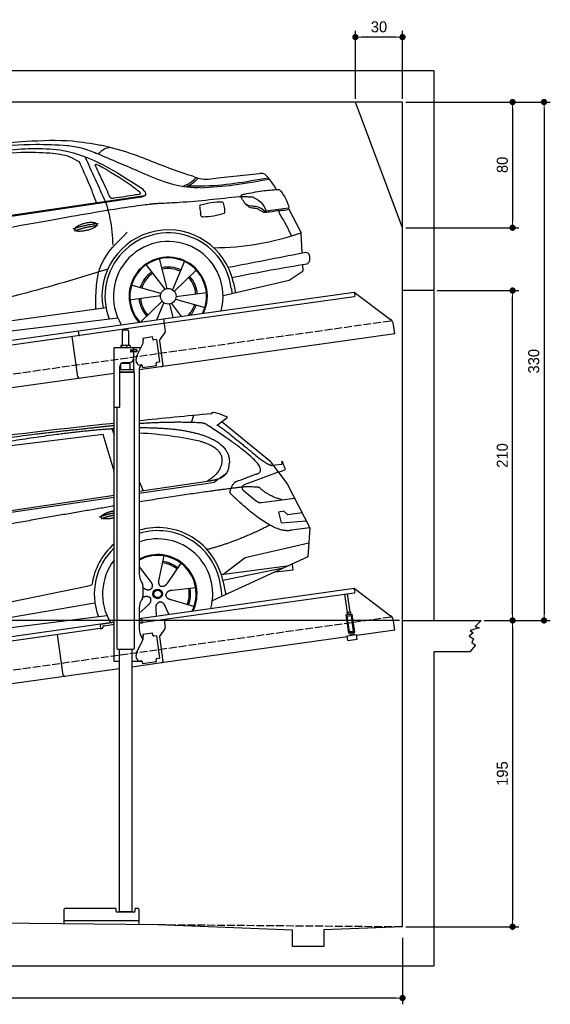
# Model space of a CAD drawing. Extents: x -311 to 6440, y -594 to 5674.
# Tile 3 of 3: x 3064 to 6440, y -594 to 5674. Entities that reach past the tile are written whole.
import ezdxf

# ---------------------------------------------------------------- set-up
doc = ezdxf.new("R2010")
doc.units = 0
doc.header["$LTSCALE"] = 10
doc.header["$MEASUREMENT"] = 0
doc.linetypes.add('GEN3', pattern=[6.25, 5, -1.25])
doc.layers.get('0').update_dxf_attribs({"linetype": 'CONTINUOUS'})
doc.layers.get('DEFPOINTS').update_dxf_attribs({"linetype": 'CONTINUOUS'})
for name, color, linetype in [('3', 6, 'GEN3'), ('CAR', 1, 'CONTINUOUS'), ('SICHTBARE_KANTEN_DIN_', 7, 'CONTINUOUS')]:
    doc.layers.add(name, color=color, linetype=linetype)
doc.layers.add('AM_0', color=7, linetype='CONTINUOUS', lineweight=30)
doc.layers.add('AM_5', color=3, linetype='CONTINUOUS', lineweight=15)
doc.dimstyles.new('KLAUS_DXF', dxfattribs={"dimscale": 20, "dimtxt": 3.5, "dimasz": 2, "dimexe": 2, "dimexo": 1, "dimgap": 1.5, "dimtad": 1, "dimlfac": 0.1, "dimdsep": 46, "dimtxsty": 'Standard', "dimblk": 'DOT', "dimcen": 2, "dimclrd": 256, "dimclre": 256, "dimclrt": 2, "dimadec": 0, "dimazin": 0, "dimtfac": 1, "dimtmove": 2, "dimatfit": 3, "dimfxl": 1, "dimtolj": 1, "dimarcsym": 0})

# ---------------------------------------------------------------- blocks, each defined once
blk = doc.blocks.new('car_150')
at = {"layer": 'CAR'}
for p, q in [((12911.4, 1713.8), (12921.4, 1673.7)), ((13419.2, 1691), (13440.8, 1736.1)), ((13649.1, 1693.4), (13579.8, 1653)), ((12852.3, 1684.4), (12150.5, 1682.1)), ((12893.2, 1443.1), (12852.3, 1684.4)), ((13612.7, 1672.2), (13882, 1390.9)), ((13821.3, 1410.9), (13867.6, 1371.9)), ((13882, 1390.9), (13975.4, 1230.3)), ((13044.2, 1359.1), (13061.8, 1297.5)), ((13896.3, 1358), (13960.6, 1358.2)), ((10792.4, 1227), (12873.3, 1279.9)), ((10839.1, 1237.2), (12874.8, 1292.4)), ((13035, 1284), (13434.9, 1294.1)), ((13036.5, 1296.8), (13490.1, 1309.1)), ((13434.9, 1294.1), (13517.7, 1297.1)), ((13928.7, 1310.6), (13703.2, 1256.7)), ((13928.7, 1310.6), (13956.3, 1315.1)), ((13693.4, 1223.4), (13769.9, 1143.6)), ((13975.4, 1230.3), (14085, 934.5)), ((13799.3, 1131.2), (14011, 1134.1)), ((13933.1, 1058.7), (13900.4, 1058.1)), ((13900.4, 1058.1), (13908.6, 986.7)), ((13957.3, 1033.3), (13933.1, 1058.7)), ((14047.8, 1034.9), (13957.3, 1033.3)), ((13908.6, 986.7), (14067.8, 981)), ((14085, 934.5), (13968.1, 932.9)), ((14085, 934.5), (14050.3, 752)), ((12978, 818.6), (13036.1, 720.2)), ((13141, 869.2), (13092, 726)), ((13654.4, 796.4), (14067.1, 840.8)), ((13244.2, 809.3), (13143.9, 695.8)), ((13500.7, 706.9), (13654.4, 796.4)), ((10765.8, 586.7), (12632.4, 738.6)), ((12632.4, 738.6), (12664.9, 741.2)), ((14050.3, 752), (13413, 548)), ((13489.8, 706.7), (13927.7, 712.7)), ((13886, 699.4), (13494.9, 667.6)), ((13947.4, 714.7), (13934, 714.7)), ((13947.5, 682.1), (13947.4, 714.7)), ((12984.9, 685.1), (12991.3, 680.2)), ((13318, 642.1), (13166.6, 644.4)), ((13477, 633.5), (13477, 568.5)), ((13494.9, 667.6), (13502.3, 576.6)), ((13831.6, 682), (13947.5, 682.1)), ((10786.5, 535.1), (12670.6, 626.7)), ((12942.4, 527.2), (13003.7, 570.3)), ((12976.6, 624.6), (12979.5, 625.3)), ((13292.9, 525.4), (13154, 585.7)), ((10688.1, 535.1), (12736.4, 536.2)), ((13047.9, 495.3), (13052.4, 542.1)), ((13127.9, 496.8), (13108.7, 559.2))]:
    blk.add_line(p, q, dxfattribs=at)
for radius in [30.1, 23.6]:
    blk.add_circle((13073.2, 633.8), radius, dxfattribs=at)
for centre, radius, start, end in [((13707.9, 1237.3), 20, 103.43575, 223.74729), ((13798.8, 1171.2), 40, 223.74729, 270.78612), ((13073.6, 633.3), 403.4, 0.03154, 99.93504), ((13073.6, 633.3), 422.7, 4.65041, 99.14185), ((13073.6, 633.3), 422.7, 124.02917, 165.21264), ((13073.6, 633.3), 403.4, 126.45638, 193.93116), ((13073.2, 633.8), 200.6, 45.11518, 74.54628), ((13073.2, 633.8), 209.6, 45.262, 74.39945), ((13073.2, 633.8), 200.6, 117.11518, 118.6429), ((13073.2, 633.8), 200.6, 333.11518, 2.54628), ((13073.2, 633.8), 209.6, 333.262, 2.39945)]:
    blk.add_arc(centre, radius, start, end, dxfattribs=at)
at = {"layer": 'CAR', "color": 1}
for radius, start, end in [(350.6, 337.84429, 102.49533), (350.6, 135.18165, 204.20791), (245, 326.74186, 111.51189), (250.6, 327.61503, 110.81559)]:
    blk.add_arc((13073.2, 633.8), radius, start, end, dxfattribs=at)
at = {"layer": 'CAR'}
for points, degree in [([(11210.2, 1685.6), (11542.9, 1749.4), (12105.1, 1762), (12930.5, 1747.4)], 3), ([(12704.3, 1733.1), (12355.7, 1743.2), (11740.1, 1722.1)], 2), ([(12928.4, 1730.7), (12821.6, 1733.6), (12704.3, 1733.1)], 2), ([(13085.7, 1699.1), (13316, 1672.5), (13510.3, 1621.4), (13649.5, 1535.3), (13627.4, 1407.4)], 4), ([(13480.9, 1680.7), (13311.8, 1711.2), (13088.8, 1724)], 2), ([(13091.3, 1744.3), (13237.9, 1741.3), (13392.2, 1737.5), (13554.4, 1733)], 3), ([(13554.4, 1733), (13562.4, 1752.7), (13610.5, 1716.8), (13648.2, 1701.9)], 3), ([(13649.1, 1693.4), (13650.8, 1695), (13646.2, 1697.1), (13650.7, 1700.9), (13648.2, 1701.9)], 4), ([(13081.7, 1665.8), (13216.8, 1643.4), (13354, 1605.1), (13455.3, 1568)], 3), ([(13531.1, 1651.2), (13504.7, 1676.4), (13480.9, 1680.7)], 2), ([(13782.7, 1314.6), (13923.3, 1322), (13531.1, 1651.2)], 2), ([(13579.8, 1653), (13583.8, 1663.8), (13821.3, 1410.9)], 2), ([(13455.3, 1568), (13571.8, 1520.1), (13582.6, 1454.2)], 2), ([(13582.6, 1454.2), (13589.9, 1359.8), (13473.4, 1308.7)], 2), ([(13490.1, 1309.1), (13540.2, 1310.5), (13607.7, 1314), (13619.9, 1364.1), (13627.4, 1407.4)], 4), ([(13517.7, 1297.1), (13547.8, 1313.8), (13602.8, 1344.7)], 2), ([(13867.6, 1371.9), (13876, 1364.8), (13894, 1355.1), (13898.5, 1357.6), (13900.4, 1359.2)], 4), ([(13973.8, 1323.1), (13974.1, 1319.4), (13966.4, 1316.7), (13956.3, 1315.1)], 3), ([(13960.6, 1358.2), (13957.9, 1406.1), (13973.8, 1323.1)], 2), ([(13609.5, 1213.7), (13606.8, 1237.9), (13646, 1280.8)], 2), ([(13646, 1280.8), (13782.7, 1314.6)], 1), ([(12866.3, 1222.8), (11949.2, 1183.9), (10404.4, 1071.4)], 2), ([(12775.3, 1160.9), (12774.4, 1168.7), (12785.6, 1178.2), (12809.4, 1187.4), (12837.3, 1192.4), (12862.6, 1193)], 5), ([(13710.6, 1243.2), (13442.1, 1244.8), (13028.3, 1229.3)], 2), ([(13968.1, 932.9), (13845.3, 918), (13609.5, 1213.7)], 2), ([(13798.7, 1227.2), (13797.4, 1230.2), (13710.6, 1243.2)], 2), ([(13931.8, 1133), (13845.5, 1166.6), (13798.7, 1227.2)], 2), ([(12766.3, 1166), (12812.1, 1177.1), (12861, 1179.8)], 2), ([(12773.7, 1153.3), (12815.9, 1162.4), (12859.4, 1166.5)], 2), ([(12857.1, 1147.9), (12833.5, 1145.1), (12808.5, 1145), (12787.3, 1147.9), (12776.2, 1153.7), (12775.3, 1160.9)], 5), ([(13835.3, 982), (13612, 900.6), (13419.6, 876.1)], 2), ([(13036.1, 720.2), (13054.6, 694.2), (13038.2, 672.9)], 2), ([(13092, 726), (13087.7, 713.3), (13084, 699.2), (13088.6, 685.5), (13099.5, 679.2)], 4), ([(13143.9, 695.8), (13135.1, 685.8), (13124.6, 675.6), (13110.4, 672.8), (13099.5, 679.2)], 4), ([(12979.5, 625.3), (13010, 634.8), (13025.2, 612.6)], 2), ([(12991.3, 680.2), (13015.2, 659), (13038.2, 672.9)], 2), ([(13166.6, 644.4), (13134.8, 647.5), (13124.4, 622.8)], 2), ([(13003.7, 570.3), (13031.3, 586.5), (13025.2, 612.6)], 2), ([(13052.4, 542.1), (13052.7, 574.1), (13078.5, 581.6)], 2), ([(13112.1, 548.2), (13105.2, 579.4), (13078.5, 581.6)], 2), ([(13154, 585.7), (13123.7, 595.9), (13124.4, 622.8)], 2)]:
    blk.add_open_spline(points, degree=degree, dxfattribs=at)
blk.add_open_spline([(11380.1, 1676.4), (11407, 1677.9), (11545.9, 1684.7), (12131.3, 1711.8), (12584.9, 1726.7), (12852.7, 1717.4), (12926.2, 1712.9)], degree=4, knots=[0.0821318, 0.0821318, 0.0821318, 0.0821318, 0.0821318, 0.258851, 0.508851, 0.6086078, 0.6086078, 0.6086078, 0.6086078, 0.6086078], dxfattribs=at)
blk = doc.blocks.new('car_150_')
at = {"layer": 'CAR'}
for p, q in [((6993.7, 5277.2), (7129.2, 5288.8)), ((8349.8, 5065.2), (8614.8, 5095.9)), ((5703.5, 4603.8), (7806, 4931.3)), ((5748.6, 4619.9), (7887.1, 4949.3)), ((8659.8, 4857.1), (8801.1, 4877.5)), ((8805, 4869.2), (8883.2, 4720.4)), ((8891.2, 4589.9), (8883.2, 4720.4)), ((8033.2, 4358.3), (7982.9, 4548.5)), ((8143.1, 4534), (8068.7, 4350.5)), ((8898.1, 4478.2), (8895.6, 4518.3)), ((7897.5, 4510.1), (8019.3, 4353.9)), ((8079.5, 4340.6), (8219, 4479.2)), ((8810.7, 4417.6), (8898.1, 4478.2)), ((8391.6, 4316.2), (8810.7, 4417.6)), ((8455.6, 4397.8), (8469.1, 4334.6)), ((7994.7, 4327.2), (7804.9, 4378.7)), ((8286.5, 4333.3), (8090.4, 4305.9)), ((8442.3, 4361.7), (8446.4, 4329.7)), ((7795.4, 4285.5), (7991.5, 4312.9)), ((8002.4, 4278.2), (7867.9, 4144.6)), ((7969.2, 4159.6), (8013.2, 4268.3)), ((8127.2, 4182.1), (8062.7, 4264.8)), ((8087.2, 4291.6), (8277, 4240.1)), ((7646, 4233.7), (5761.2, 3956.2)), ((8048.7, 4260.5), (8071.6, 4173.8)), ((5689.3, 3904.2), (7721.3, 4169.7))]:
    blk.add_line(p, q, dxfattribs=at)
blk.add_circle((8041, 4309.4), 49.6, dxfattribs=at)
for centre, radius, start, end in [((8042.2, 4309.4), 422.7, 12.06499, 190.70699), ((8042.2, 4309.4), 403.4, 7.44612, 201.52919), ((8307.4, 6330.9), 1710.3, 270.66012, 289.67256), ((8041, 4309.4), 348.9, 345.04241, 211.67771), ((8041, 4309.4), 249, 334.62746, 221.99497), ((8041, 4309.4), 244.1, 333.85173, 222.76256), ((8041, 4309.4), 186.2, 124.77616, 163.26666), ((8041, 4309.4), 176.5, 124.60185, 163.18158), ((8041, 4309.4), 186.2, 64.77616, 103.26666), ((8041, 4309.4), 176.5, 64.60185, 103.18158), ((8041, 4309.4), 176.5, 4.60185, 43.18158), ((8041, 4309.4), 186.2, 4.77616, 43.26666), ((8041, 4309.4), 186.2, 184.77616, 223.26666), ((8041, 4309.4), 176.5, 184.60185, 223.18158), ((8041, 4309.4), 176.5, 316.68962, 343.18158), ((8041, 4309.4), 186.2, 320.33711, 343.26666)]:
    blk.add_arc(centre, radius, start, end, dxfattribs=at)
for points in [[(6590.3, 5194.3), (7191.5, 5270.3), (7389.2, 5264.7)], [(7129.2, 5288.8), (7425.2, 5293.1), (7603.8, 5268.4)], [(7280.4, 5213.4), (7100.8, 5216.9), (6855.4, 5188)], [(7010.2, 5233), (7365.4, 5231.9), (7863.2, 4999)], [(7469.5, 5159.8), (7410.3, 5189.8), (7280.4, 5213.4)], [(7389.2, 5264.7), (7483, 5249), (7578.6, 5215.1)], [(8238.8, 5002.4), (8200.2, 5001.6), (7866.3, 5094.6), (7578.6, 5215.1)], [(7590.1, 5210.4), (7618.6, 5239.2), (7657.5, 5254.4)], [(7582.2, 4896.4), (7531.4, 5023.6), (7469.5, 5159.8)], [(7639.4, 4905.3), (7505.7, 5192.1)], [(7575.1, 5131.1), (7571.2, 5144.8), (7592.5, 5140)], [(7592.5, 5140), (7799.5, 5014.1), (7855.1, 4971.8)], [(8659.2, 5083.2), (8642.4, 5093.4), (8614.8, 5095.9)], [(8723.8, 4994.4), (8701.4, 5030.2), (8659.2, 5083.2)], [(8213.4, 5067), (8186.6, 5040.1), (8125.8, 5007.6)], [(8224.6, 5063.8), (8208.7, 5044.9), (8182.8, 5023.9), (8149.7, 5006.6)], [(8163.6, 5014.3), (8243.5, 5013.7), (8670.3, 5069.3)], [(8191, 5074.7), (8235.7, 5060.8), (8349.8, 5065.2)], [(8240.9, 5001), (8453.9, 5021.9), (8677.8, 5060.7)], [(7827.4, 4952.7), (7757.4, 4941.2), (7690.7, 4930.9)], [(7806, 4931.3), (7894.4, 4962.2), (7863.2, 4999)], [(7855.1, 4971.8), (7859.5, 4964.9), (7827.4, 4952.7)], [(8499.4, 4953.2), (8500.3, 4955.9), (8504.4, 4958.4)], [(8514.3, 4920.1), (8499.6, 4950.3), (8499.4, 4953.2)], [(8504.4, 4958.4), (8514.7, 4962.1), (8521.1, 4963.5)], [(8521.1, 4963.5), (8634.4, 4984.8), (8734.9, 4995.3)], [(8734.9, 4995.3), (8736.6, 4995.1), (8751.6, 4983.9), (8803.6, 4888.9)], [(7687.8, 4631.1), (7668.8, 4800.4), (7639.4, 4905.3)], [(7690.7, 4930.9), (7670.7, 4931.6), (7668, 4935.3)], [(8489.1, 4946.9), (8107.9, 4906.7), (7979.4, 4899)], [(8245.8, 4892.2), (8238.1, 4888.3), (8237.1, 4876.1)], [(8244.9, 4892.1), (8310.4, 4909.4), (8382.6, 4912.4)], [(8382.6, 4912.4), (8393, 4879.1), (8393.3, 4838.9)], [(8581.1, 4874.9), (8560.8, 4876.6), (8529.9, 4900.7)], [(8578.5, 4942.4), (8626.1, 4912.6), (8659.8, 4857.1)], [(8237.1, 4876.1), (8242.7, 4837)], [(8260.3, 4814.7), (8250.8, 4817.5), (8242.7, 4837)], [(8393.3, 4838.9), (8327.1, 4822.4), (8259.4, 4814.5)], [(8629.7, 4855.7), (8609.4, 4867.3), (8581.1, 4874.9)], [(8664.2, 4847.7), (8651.9, 4847.2), (8629.7, 4855.7)], [(8759.3, 4861.5), (8741.4, 4855.9), (8747.8, 4835.1)], [(8747.8, 4835.1), (8790.3, 4763.6), (8820.8, 4701.6)], [(8757.3, 4861.2), (8786.1, 4865.5), (8805, 4869.2)], [(8803.6, 4888.9), (8805.2, 4882.6), (8801.1, 4877.5)], [(8805, 4869.2), (8801.1, 4877.5)], [(7581.1, 4224.1), (7615.2, 4510.4), (7777.7, 4714.5)], [(8891.2, 4589.9), (8420.6, 4494.5)], [(8935.7, 4582.7), (8931.6, 4588.3), (8891.2, 4589.9)], [(8922.6, 4523), (8936.6, 4535.2), (8935.7, 4582.7)], [(8446.2, 4431.7), (8693.5, 4482.1), (8922.6, 4523)], [(7654.8, 4478.5), (7099.9, 4313.4), (5734.4, 4063.7)]]:
    blk.add_spline(points, degree=3, dxfattribs=at)
for points, degree, knots in [([(8191, 5074.7), (8107.9, 5098.3), (7930.3, 5167), (7746.4, 5237.4), (7603.8, 5268.4)], 3, [5.571538, 5.571538, 5.571538, 5.571538, 32.165526, 64.936902, 64.936902, 64.936902, 64.936902]), ([(7668, 4935.3), (7650.2, 4969.8), (7620.8, 5036.6), (7588.5, 5099.8), (7575.1, 5131.1)], 3, [2.591518, 2.591518, 2.591518, 2.591518, 14.396583, 24.038621, 24.038621, 24.038621, 24.038621]), ([(8645.2, 4860.1), (8634.4, 4868.9), (8603, 4892.4), (8542.9, 4879.7), (8521, 4910.7), (8514.3, 4920.1)], 3, [0.658544, 0.658544, 0.658544, 0.658544, 4.748765, 12.290755, 15.589596, 15.589596, 15.589596, 15.589596]), ([(8645.2, 4860.1), (8647, 4858.9), (8651.5, 4856.3), (8656.7, 4856.7), (8659.8, 4857.1)], 3, [0.11133, 0.11133, 0.11133, 0.11133, 0.733961, 1.64284, 1.64284, 1.64284, 1.64284]), ([(8752.5, 4860.5), (8727.9, 4857.2), (8698.8, 4853.2), (8669.8, 4848.6), (8664.2, 4847.7)], 3, [0, 0, 0, 0, 7.10149, 8.807008, 8.807008, 8.807008, 8.807008]), ([(7442.5, 4729.7), (7440.4, 4737.7), (7458.8, 4757), (7537.7, 4789), (7634.5, 4769.9), (7553.7, 4725.9), (7469.8, 4714.2), (7444.6, 4721.7), (7442.5, 4729.7)], 5, [0, 0, 0, 0, 0, 0, 0.300106, 0.500106, 0.700106, 1, 1, 1, 1, 1, 1])]:
    blk.add_open_spline(points, degree=degree, knots=knots, dxfattribs=at)
for points in [[(7979.4, 4899), (7725, 4888.3), (5338.8, 4399.4)], [(8578.5, 4942.4), (8576.8, 4945.2), (8489.1, 4946.9)], [(7432.9, 4733.6), (7502, 4760.2), (7591.2, 4770)], [(7441.9, 4722), (7513, 4747.3), (7590.2, 4757.9)]]:
    blk.add_open_spline(points, degree=2, dxfattribs=at)
blk = doc.blocks.new('_DOT')
at = {"color": 0, "linetype": 'ByBlock'}
blk.add_line((-0.5, 0), (-1, 0), dxfattribs=at)
at = {"color": 0, "linetype": 'ByBlock', "const_width": 0.5}
blk.add_lwpolyline([(-0.25, 0, 1), (0.25, 0, 1)], format="xyb", close=True, dxfattribs=at)
blk = doc.blocks.new('*D7')
at = {"layer": 'AM_5', "lineweight": -2, "transparency": 16777216}
for p, q in [((5199.5, 5170), (5199.5, 5603.4)), ((5499.5, 5170), (5499.5, 5603.4)), ((5459.5, 5563.4), (5239.5, 5563.4))]:
    blk.add_line(p, q, dxfattribs=at)
at = {"layer": 'DEFPOINTS', "color": 0, "transparency": 16777216}
for p in [(5199.5, 5563.4), (5199.5, 5150), (5499.5, 5150)]:
    blk.add_point(p, dxfattribs=at)
at = {"layer": 'AM_5', "lineweight": -2, "transparency": 16777216, "xscale": 40, "yscale": 40, "zscale": 40, "rotation": 180}
blk.add_blockref('_DOT', (5199.5, 5563.4), dxfattribs=at)
at = {"layer": 'AM_5', "lineweight": -2, "transparency": 16777216, "xscale": 40, "yscale": 40, "zscale": 40}
blk.add_blockref('_DOT', (5499.5, 5563.4), dxfattribs=at)
at = {"layer": 'AM_5', "color": 2, "transparency": 16777216, "insert": (5349.5, 5628.4), "char_height": 70, "attachment_point": 5}
blk.add_mtext('\\A1;30', dxfattribs=at)
blk = doc.blocks.new('*D9')
at = {"layer": 'AM_5', "lineweight": -2, "transparency": 16777216}
for p, q in [((5519.5, 5150), (6239.5, 5150)), ((6199.5, 5110), (6199.5, 4390)), ((5519.5, 4350), (6239.5, 4350))]:
    blk.add_line(p, q, dxfattribs=at)
at = {"layer": 'DEFPOINTS', "color": 0, "transparency": 16777216}
for p in [(5499.5, 5150), (5499.5, 4350), (6199.5, 4350)]:
    blk.add_point(p, dxfattribs=at)
at = {"layer": 'AM_5', "lineweight": -2, "transparency": 16777216, "xscale": 40, "yscale": 40, "zscale": 40}
for p, rotation in [((6199.5, 5150), 90), ((6199.5, 4350), 270)]:
    blk.add_blockref('_DOT', p, dxfattribs=dict(at, rotation=rotation))
at = {"layer": 'AM_5', "color": 2, "transparency": 16777216, "insert": (6134.5, 4750), "char_height": 70, "attachment_point": 5, "rotation": 90}
blk.add_mtext('\\A1;80', dxfattribs=at)
blk = doc.blocks.new('*D10')
at = {"layer": 'AM_5', "lineweight": -2, "transparency": 16777216}
for p, q in [((5479.5, 1850), (-240.5, 1850)), ((-200.5, -10), (-200.5, 1810)), ((180, -50), (-240.5, -50))]:
    blk.add_line(p, q, dxfattribs=at)
at = {"layer": 'DEFPOINTS', "color": 0, "transparency": 16777216}
for p in [(-200.5, 1850), (5499.5, 1850), (200, -50)]:
    blk.add_point(p, dxfattribs=at)
at = {"layer": 'AM_5', "lineweight": -2, "transparency": 16777216, "xscale": 40, "yscale": 40, "zscale": 40}
for p, rotation in [((-200.5, 1850), 90), ((-200.5, -50), 270)]:
    blk.add_blockref('_DOT', p, dxfattribs=dict(at, rotation=rotation))
at = {"layer": 'AM_5', "color": 2, "transparency": 16777216, "insert": (-265.5, 900), "char_height": 70, "attachment_point": 5, "rotation": 90}
blk.add_mtext('\\A1;190', dxfattribs=at)
blk = doc.blocks.new('*D11')
at = {"layer": 'AM_5', "lineweight": -2, "transparency": 16777216}
for p, q in [((179.5, 2850), (-240.5, 2850)), ((-200.5, 1890), (-200.5, 2810)), ((5479.5, 1850), (-240.5, 1850))]:
    blk.add_line(p, q, dxfattribs=at)
at = {"layer": 'DEFPOINTS', "color": 0, "transparency": 16777216}
for p in [(-200.5, 2850), (199.5, 2850), (5499.5, 1850)]:
    blk.add_point(p, dxfattribs=at)
at = {"layer": 'AM_5', "lineweight": -2, "transparency": 16777216, "xscale": 40, "yscale": 40, "zscale": 40}
for p, rotation in [((-200.5, 2850), 90), ((-200.5, 1850), 270)]:
    blk.add_blockref('_DOT', p, dxfattribs=dict(at, rotation=rotation))
at = {"layer": 'AM_5', "color": 2, "transparency": 16777216, "insert": (-265.5, 2350), "char_height": 70, "attachment_point": 5, "rotation": 90}
blk.add_mtext('\\A1;100', dxfattribs=at)
blk = doc.blocks.new('*D12')
at = {"layer": 'AM_5', "lineweight": -2, "transparency": 16777216}
for p, q in [((5719.5, 3950), (6239.5, 3950)), ((6199.5, 1890), (6199.5, 3910)), ((6219.5, 1850), (6239.5, 1850))]:
    blk.add_line(p, q, dxfattribs=at)
at = {"layer": 'DEFPOINTS', "color": 0, "transparency": 16777216}
for p in [(5699.5, 3950), (6199.5, 3950), (6199.5, 1850)]:
    blk.add_point(p, dxfattribs=at)
at = {"layer": 'AM_5', "lineweight": -2, "transparency": 16777216, "xscale": 40, "yscale": 40, "zscale": 40}
for p, rotation in [((6199.5, 3950), 90), ((6199.5, 1850), 270)]:
    blk.add_blockref('_DOT', p, dxfattribs=dict(at, rotation=rotation))
at = {"layer": 'AM_5', "color": 2, "transparency": 16777216, "insert": (6134.5, 2900), "char_height": 70, "attachment_point": 5, "rotation": 90}
blk.add_mtext('\\A1;210', dxfattribs=at)
blk = doc.blocks.new('*D13')
at = {"layer": 'AM_5', "lineweight": -2, "transparency": 16777216}
for p, q in [((6219.5, 1850), (6239.5, 1850)), ((6199.5, 1810), (6199.5, -60)), ((5519.5, -100), (6239.5, -100))]:
    blk.add_line(p, q, dxfattribs=at)
at = {"layer": 'DEFPOINTS', "color": 0, "transparency": 16777216}
for p in [(6199.5, 1850), (5499.5, -100), (6199.5, -100)]:
    blk.add_point(p, dxfattribs=at)
at = {"layer": 'AM_5', "lineweight": -2, "transparency": 16777216, "xscale": 40, "yscale": 40, "zscale": 40}
for p, rotation in [((6199.5, 1850), 90), ((6199.5, -100), 270)]:
    blk.add_blockref('_DOT', p, dxfattribs=dict(at, rotation=rotation))
at = {"layer": 'AM_5', "color": 2, "transparency": 16777216, "insert": (6134.5, 875), "char_height": 70, "attachment_point": 5, "rotation": 90}
blk.add_mtext('\\A1;195', dxfattribs=at)
blk = doc.blocks.new('*D14')
at = {"layer": 'AM_5', "lineweight": -2, "transparency": 16777216}
for p, q in [((199.5, -120), (199.5, -593.8)), ((5499.5, -170), (5499.5, -593.8)), ((5459.5, -553.8), (239.5, -553.8))]:
    blk.add_line(p, q, dxfattribs=at)
at = {"layer": 'DEFPOINTS', "color": 0, "transparency": 16777216}
for p in [(199.5, -100), (5499.5, -150), (199.5, -553.8)]:
    blk.add_point(p, dxfattribs=at)
at = {"layer": 'AM_5', "lineweight": -2, "transparency": 16777216, "xscale": 40, "yscale": 40, "zscale": 40, "rotation": 180}
blk.add_blockref('_DOT', (199.5, -553.8), dxfattribs=at)
at = {"layer": 'AM_5', "lineweight": -2, "transparency": 16777216, "xscale": 40, "yscale": 40, "zscale": 40}
blk.add_blockref('_DOT', (5499.5, -553.8), dxfattribs=at)
at = {"layer": 'AM_5', "color": 2, "transparency": 16777216, "insert": (2849.5, -488.8), "char_height": 70, "attachment_point": 5}
blk.add_mtext('\\A1;530', dxfattribs=at)
blk = doc.blocks.new('*D15')
at = {"layer": 'AM_5', "lineweight": -2, "transparency": 16777216}
for p, q in [((5519.5, 5150), (6439.5, 5150)), ((6399.5, 5110), (6399.5, 1890)), ((6019.5, 1850), (6439.5, 1850))]:
    blk.add_line(p, q, dxfattribs=at)
at = {"layer": 'DEFPOINTS', "color": 0, "transparency": 16777216}
for p in [(5499.5, 5150), (5999.5, 1850), (6399.5, 1850)]:
    blk.add_point(p, dxfattribs=at)
at = {"layer": 'AM_5', "lineweight": -2, "transparency": 16777216, "xscale": 40, "yscale": 40, "zscale": 40}
for p, rotation in [((6399.5, 5150), 90), ((6399.5, 1850), 270)]:
    blk.add_blockref('_DOT', p, dxfattribs=dict(at, rotation=rotation))
at = {"layer": 'AM_5', "color": 2, "transparency": 16777216, "insert": (6334.5, 3500), "char_height": 70, "attachment_point": 5, "rotation": 90}
blk.add_mtext('\\A1;330', dxfattribs=at)

msp = doc.modelspace()

# ---------------------------------------------------------------- linework, layer by layer
for p, q in [((-0.481, 5350.005), (5699.503, 5350.005)), ((5699.503, 5350.005), (5699.503, 1850.005)), ((5499.51, 4350.005), (5199.51, 5150.005)), ((5699.503, 3950.005), (5499.51, 3950.005)), ((3978.526, 3769.409), (5191.605, 3939.896)), ((5190.829, 3909.492), (3979.731, 3739.283)), ((5191.605, 3939.896), (5195.084, 3915.139)), ((5191.605, 3939.896), (5423.542, 3765.119)), ((3438.691, 3694.55), (3978.387, 3770.399)), ((3978.387, 3770.399), (3982.702, 3739.701)), ((3979.731, 3739.283), (3445.976, 3664.269)), ((3726.715, 3700.64), (3746.715, 3700.64)), ((3982.702, 3739.701), (3989.78, 3689.338)), ((5451.216, 3673.433), (5442.964, 3732.146)), ((959.991, 3345.181), (3438.83, 3693.559)), ((3445.976, 3664.269), (959.991, 3314.886)), ((3434.628, 3400.119), (3398.443, 3657.589)), ((3442.588, 3666.822), (3438.691, 3694.55)), ((3716.715, 3690.64), (3716.715, 3600.64)), ((3756.715, 3690.64), (3756.715, 3600.64)), ((5451.216, 3673.433), (3824.715, 3444.844)), ((3846.658, 3647.873), (3909.044, 3656.641)), ((3846.658, 3647.873), (3848.884, 3632.029)), ((3911.271, 3640.797), (3909.044, 3656.641)), ((3911.271, 3640.797), (3911.41, 3639.807)), ((3917.058, 3635.551), (3918.048, 3635.69)), ((3933.892, 3637.917), (3918.048, 3635.69)), ((3933.892, 3637.917), (3953.933, 3495.319)), ((3987.863, 3681.928), (3954.55, 3637.719)), ((3664.715, 3587.64), (3836.1, 3587.64)), ((3664.715, 3207.64), (3664.715, 3587.64)), ((3706.798, 3598.184), (3706.798, 3587.64)), ((3727.496, 3600.64), (3709.522, 3600.64)), ((3712.538, 3598.184), (3712.538, 3587.64)), ((3754.543, 3600.64), (3727.496, 3600.64)), ((3742.455, 3598.184), (3742.455, 3587.64)), ((3764.215, 3600.64), (3754.543, 3600.64)), ((3766.632, 3598.184), (3766.632, 3587.64)), ((3788.715, 3577.64), (3788.715, 3574.64)), ((3789.715, 3572.14), (3789.715, 3587.64)), ((3808.53, 3533.529), (3846, 3607.069)), ((3849.474, 3627.83), (3848.884, 3632.029)), ((3952.633, 3630.309), (3974.325, 3475.968)), ((3773.361, 3571.64), (3769.715, 3571.64)), ((3807.715, 3559.64), (3769.849, 3559.64)), ((3770.715, 3561.785), (3770.715, 3568.994)), ((3773.361, 3571.64), (3785.715, 3571.64)), ((3785.715, 3559.14), (3773.361, 3559.14)), ((3773.715, 3571.64), (3773.715, 3559.64)), ((3787.715, 3571.64), (3785.715, 3571.64)), ((3787.715, 3571.64), (3788.715, 3571.64)), ((3789.439, 3571.64), (3788.715, 3571.64)), ((3788.715, 3559.64), (3788.715, 3571.64)), ((3788.715, 3556.14), (3788.715, 3517.64)), ((3806.991, 3571.64), (3789.439, 3571.64)), ((3808.715, 3572.14), (3789.715, 3572.14)), ((3789.715, 3444.659), (3789.715, 3559.14)), ((3808.715, 3559.14), (3789.715, 3559.14)), ((3807.839, 3492.963), (3805.056, 3512.769)), ((3806.991, 3571.64), (3807.715, 3571.64)), ((3807.715, 3559.64), (3807.715, 3571.64)), ((3809.715, 3571.14), (3809.715, 3560.14)), ((3700.715, 3210.64), (3700.715, 3467.64)), ((3766.713, 3484.641), (3706.713, 3483.885)), ((3706.715, 3444.688), (3706.713, 3483.885)), ((3718.723, 3484.037), (3718.715, 3491.64)), ((3725.715, 3492.64), (3763.715, 3492.64)), ((3754.717, 3484.49), (3754.715, 3492.64)), ((3766.713, 3444.643), (3766.713, 3484.641)), ((3824.715, 3452.64), (3824.715, 2144.272)), ((3838.35, 3477.055), (3830.428, 3475.941)), ((3843.997, 3472.799), (3846.085, 3457.945)), ((3935.209, 3470.471), (3846.085, 3457.945)), ((3932.843, 3487.305), (3932.982, 3486.315)), ((3935.209, 3470.471), (3932.982, 3486.315)), ((3938.089, 3493.092), (3937.099, 3492.953)), ((3938.089, 3493.092), (3953.933, 3495.319)), ((3664.715, 3422.357), (959.991, 3042.233)), ((3791.715, 3444.643), (3700.715, 3444.643)), ((3791.716, 3431.375), (3700.715, 3431.375)), ((3788.716, 3429.643), (3700.715, 3429.643)), ((3791.716, 3427.911), (3700.715, 3427.911)), ((3788.716, 3429.643), (3791.716, 3431.375)), ((3788.716, 3429.643), (3791.716, 3427.911)), ((3789.715, 3429.066), (3789.715, 3430.22)), ((3791.713, 3427.911), (3791.812, 1671.652)), ((3791.716, 3431.375), (3791.715, 3444.643)), ((3664.715, 1587.64), (3664.715, 3207.64)), ((3664.715, 3207.64), (3697.715, 3207.64)), ((3681.725, 3207.64), (3681.812, 1671.629)), ((3838.112, 2094.272), (3844.366, 2083.441)), ((3847.715, 2070.941), (3847.715, 2004.338)), ((3824.715, 1862.792), (5191.605, 2054.896)), ((5190.829, 2024.492), (3849.015, 1835.912)), ((5149.635, 1900.856), (5133.393, 2016.42)), ((5165.479, 1903.082), (5149.237, 2018.647)), ((5192.718, 2046.974), (5191.605, 2054.896)), ((5191.605, 2054.896), (5423.542, 1880.119)), ((5192.718, 2046.974), (5195.084, 2030.139)), ((3844.366, 1991.838), (3838.112, 1981.008)), ((3824.715, 1931.008), (3824.715, 1794.697)), ((5139.811, 1884.53), (5179.422, 1890.096)), ((5139.811, 1884.53), (5156.094, 1768.668)), ((5140.925, 1876.607), (5180.535, 1882.174)), ((5146.416, 1900.403), (5145.734, 1899.87)), ((5145.734, 1899.87), (5147.673, 1886.072)), ((5168.697, 1903.535), (5146.416, 1900.403)), ((5148.476, 1885.747), (5147.673, 1886.072)), ((5159.407, 1888.803), (5157.766, 1900.479)), ((5168.697, 1903.535), (5169.5, 1903.21)), ((5169.5, 1903.21), (5171.439, 1889.412)), ((5170.757, 1888.879), (5171.439, 1889.412)), ((5187.966, 1782.236), (5174.049, 1881.263)), ((5195.705, 1774.235), (5179.422, 1890.096)), ((959.991, 1460.181), (3577.468, 1828.044)), ((3577.468, 1828.044), (3664.715, 1840.305)), ((3577.468, 1828.044), (3578.581, 1820.121)), ((3664.715, 1836.266), (3578.025, 1824.083)), ((3580.947, 1803.287), (3578.581, 1820.121)), ((3601.836, 1816.321), (3664.715, 1825.158)), ((3840.446, 1860.963), (3824.715, 1858.753)), ((3830.99, 1838.428), (3831.129, 1837.438)), ((3836.776, 1833.182), (3841.728, 1833.878)), ((3843.368, 1840.168), (3839.889, 1864.925)), ((3982.702, 1854.701), (3989.78, 1804.338)), ((5161.328, 1778.492), (5147.411, 1877.519)), ((5451.216, 1788.433), (5442.964, 1847.146)), ((5999.51, 1850.005), (5961.803, 1812.157)), ((3576.692, 1797.64), (959.991, 1429.886)), ((3340.553, 1501.897), (3304.368, 1759.367)), ((3340.553, 1501.897), (3304.368, 1759.367)), ((3584.258, 1797.693), (3589.209, 1798.389)), ((3593.465, 1804.036), (3593.326, 1805.027)), ((3846.658, 1762.873), (3909.044, 1771.641)), ((3846.658, 1762.873), (3848.884, 1747.029)), ((3911.271, 1755.797), (3909.044, 1771.641)), ((3911.271, 1755.797), (3911.41, 1754.807)), ((3987.863, 1796.928), (3954.55, 1752.719)), ((5148.251, 1752.62), (5207.668, 1760.971)), ((5154.981, 1776.59), (5194.592, 1782.157)), ((5156.094, 1768.668), (5195.705, 1774.235)), ((5161.328, 1778.492), (5187.966, 1782.236)), ((5164.759, 1769.886), (5164.077, 1769.353)), ((5164.077, 1769.353), (5166.016, 1755.554)), ((5166.819, 1755.23), (5166.016, 1755.554)), ((5166.864, 1778.26), (5166.725, 1779.251)), ((5176.109, 1769.961), (5177.75, 1758.286)), ((5182.709, 1780.487), (5182.569, 1781.477)), ((5187.04, 1773.017), (5187.843, 1772.693)), ((5187.843, 1772.693), (5189.782, 1758.895)), ((5189.1, 1758.361), (5189.782, 1758.895)), ((5211.843, 1731.263), (5207.668, 1760.971)), ((5451.216, 1788.433), (5208.6, 1754.336)), ((5948.951, 1770.772), (5923.961, 1750.079)), ((5986.079, 1802.168), (5929.673, 1785.756)), ((5929.673, 1785.756), (5948.951, 1770.772)), ((5961.803, 1812.157), (5986.079, 1802.168)), ((3808.53, 1648.529), (3846, 1722.069)), ((3838.112, 1744.697), (3848.154, 1727.305)), ((3849.474, 1742.83), (3848.884, 1747.029)), ((3917.058, 1750.551), (3918.048, 1750.69)), ((3933.892, 1752.917), (3918.048, 1750.69)), ((3933.892, 1752.917), (3953.933, 1610.319)), ((3952.633, 1745.309), (3974.325, 1590.968)), ((5149.184, 1745.986), (3965.814, 1579.674)), ((5152.427, 1722.912), (5148.251, 1752.62)), ((5152.427, 1722.912), (5211.843, 1731.263)), ((5923.961, 1750.079), (5950.379, 1732.954)), ((5963.231, 1692.995), (5926.817, 1650.005)), ((5950.379, 1732.954), (5940.383, 1709.407)), ((5940.383, 1709.407), (5963.231, 1692.995)), ((3688.804, 1664.638), (3681.803, 1671.637)), ((3784.804, 1664.643), (3688.804, 1664.638)), ((3696.812, 1664.638), (3696.906, -1.38)), ((3776.812, 1664.643), (3776.902, -1.34)), ((3784.804, 1664.643), (3791.812, 1671.652)), ((5699.503, 1650.005), (5699.503, -349.995)), ((5926.817, 1650.005), (5699.503, 1650.005)), ((3696.808, 1587.64), (3664.715, 1587.64)), ((3844.02, 1587.64), (3776.808, 1587.64)), ((3965.814, 1579.674), (3776.81, 1553.111)), ((3807.839, 1607.963), (3805.056, 1627.769)), ((3838.35, 1592.055), (3830.428, 1590.941)), ((3843.997, 1587.799), (3846.085, 1572.945)), ((3935.209, 1585.471), (3846.085, 1572.945)), ((3932.843, 1602.305), (3932.982, 1601.315)), ((3935.209, 1585.471), (3932.982, 1601.315)), ((3938.089, 1608.092), (3937.099, 1607.953)), ((3938.089, 1608.092), (3953.933, 1610.319)), ((3696.811, 1541.868), (959.991, 1157.233)), ((3346.885, -80.259), (3346.885, 12.642)), ((3351.885, 17.642), (3671.885, 17.642)), ((3676.885, -2.358), (3676.885, 12.642)), ((3796.885, 12.642), (3796.885, -2.358)), ((3801.885, 17.642), (3816.885, 17.642)), ((3821.885, 12.642), (3821.885, -84.826)), ((199.51, -49.995), (3944.51, -86.005)), ((3821.885, -62.358), (3346.885, -62.358)), ((3791.885, -7.358), (3681.885, -7.358)), ((3697.886, -2.361), (3696.886, -1.361)), ((3697.886, -2.361), (3775.886, -2.356)), ((3710.886, -2.36), (3710.886, -7.358)), ((3762.886, -2.357), (3762.886, -7.358)), ((3775.886, -2.356), (3776.902, -1.34)), ((3944.51, -86.005), (4799.51, -120.083)), ((4799.51, -224.995), (4799.51, -120.083)), ((5499.51, -99.995), (4999.056, -120.083)), ((4999.056, -120.083), (4999.51, -224.995)), ((4999.51, -224.995), (4799.51, -224.995)), ((5699.503, -349.995), (-0.481, -349.995))]:
    msp.add_line(p, q)
for points in [[(3843.994, 3472.803, 0), (3843.994, 3472.803, 0), (3843.994, 3472.813, 0), (3843.994, 3472.823, 0), (3843.994, 3472.833, 0), (3843.994, 3472.833, 0), (3843.994, 3472.843, 0), (3843.994, 3472.853, 0), (3843.984, 3472.863, 0), (3843.984, 3472.863, 0), (3843.984, 3472.873, 0), (3843.984, 3472.883, 0), (3843.984, 3472.893, 0), (3843.984, 3472.903, 0), (3843.984, 3472.903, 0), (3843.984, 3472.913, 0), (3843.974, 3472.923, 0), (3843.974, 3472.933, 0), (3843.974, 3472.933, 0), (3843.974, 3472.943, 0), (3843.974, 3472.953, 0), (3843.974, 3472.963, 0), (3843.974, 3472.963, 0), (3843.974, 3472.973, 0), (3843.964, 3472.983, 0), (3843.964, 3472.993, 0), (3843.964, 3473.003, 0), (3843.964, 3473.003, 0), (3843.964, 3473.013, 0), (3843.964, 3473.023, 0), (3843.964, 3473.033, 0), (3843.954, 3473.033, 0), (3843.954, 3473.043, 0), (3843.954, 3473.053, 0), (3843.954, 3473.063, 0), (3843.954, 3473.063, 0), (3843.954, 3473.073, 0), (3843.944, 3473.083, 0), (3843.944, 3473.093, 0), (3843.944, 3473.103, 0), (3843.944, 3473.103, 0), (3843.944, 3473.113, 0), (3843.944, 3473.123, 0), (3843.944, 3473.133, 0), (3843.934, 3473.133, 0), (3843.934, 3473.143, 0), (3843.934, 3473.153, 0), (3843.934, 3473.163, 0), (3843.934, 3473.163, 0), (3843.934, 3473.173, 0), (3843.924, 3473.183, 0), (3843.924, 3473.193, 0), (3843.924, 3473.203, 0), (3843.924, 3473.203, 0), (3843.924, 3473.213, 0), (3843.924, 3473.223, 0), (3843.914, 3473.233, 0), (3843.914, 3473.233, 0), (3843.914, 3473.243, 0), (3843.914, 3473.253, 0), (3843.914, 3473.263, 0), (3843.904, 3473.273, 0), (3843.904, 3473.273, 0), (3843.904, 3473.283, 0), (3843.904, 3473.293, 0), (3843.904, 3473.303, 0), (3843.894, 3473.303, 0), (3843.894, 3473.313, 0), (3843.894, 3473.323, 0), (3843.894, 3473.333, 0), (3843.894, 3473.333, 0), (3843.894, 3473.343, 0), (3843.884, 3473.353, 0), (3843.884, 3473.363, 0), (3843.884, 3473.373, 0), (3843.884, 3473.373, 0), (3843.884, 3473.383, 0), (3843.874, 3473.393, 0), (3843.874, 3473.403, 0), (3843.874, 3473.403, 0), (3843.874, 3473.413, 0), (3843.864, 3473.423, 0), (3843.864, 3473.433, 0), (3843.864, 3473.433, 0), (3843.864, 3473.443, 0), (3843.864, 3473.453, 0), (3843.854, 3473.463, 0), (3843.854, 3473.473, 0), (3843.854, 3473.473, 0), (3843.854, 3473.483, 0), (3843.854, 3473.493, 0), (3843.844, 3473.503, 0), (3843.844, 3473.503, 0), (3843.844, 3473.513, 0), (3843.844, 3473.523, 0), (3843.834, 3473.533, 0), (3843.834, 3473.533, 0), (3843.834, 3473.543, 0), (3843.834, 3473.553, 0), (3843.824, 3473.563, 0), (3843.824, 3473.573, 0), (3843.824, 3473.573, 0), (3843.824, 3473.583, 0), (3843.824, 3473.593, 0), (3843.814, 3473.603, 0), (3843.814, 3473.603, 0), (3843.814, 3473.613, 0), (3843.814, 3473.623, 0), (3843.804, 3473.633, 0), (3843.804, 3473.633, 0), (3843.804, 3473.643, 0), (3843.804, 3473.653, 0), (3843.794, 3473.663, 0), (3843.794, 3473.673, 0), (3843.794, 3473.673, 0), (3843.794, 3473.683, 0), (3843.784, 3473.693, 0), (3843.784, 3473.703, 0), (3843.784, 3473.703, 0), (3843.784, 3473.713, 0), (3843.774, 3473.723, 0), (3843.774, 3473.733, 0), (3843.774, 3473.733, 0), (3843.764, 3473.743, 0), (3843.764, 3473.753, 0), (3843.764, 3473.763, 0), (3843.764, 3473.763, 0), (3843.754, 3473.773, 0)], [(3843.994, 1587.803, 0), (3843.994, 1587.803, 0), (3843.994, 1587.813, 0), (3843.994, 1587.823, 0), (3843.994, 1587.833, 0), (3843.994, 1587.833, 0), (3843.994, 1587.843, 0), (3843.994, 1587.853, 0), (3843.984, 1587.863, 0), (3843.984, 1587.863, 0), (3843.984, 1587.873, 0), (3843.984, 1587.883, 0), (3843.984, 1587.893, 0), (3843.984, 1587.903, 0), (3843.984, 1587.903, 0), (3843.984, 1587.913, 0), (3843.974, 1587.923, 0), (3843.974, 1587.933, 0), (3843.974, 1587.933, 0), (3843.974, 1587.943, 0), (3843.974, 1587.953, 0), (3843.974, 1587.963, 0), (3843.974, 1587.963, 0), (3843.974, 1587.973, 0), (3843.964, 1587.983, 0), (3843.964, 1587.993, 0), (3843.964, 1588.003, 0), (3843.964, 1588.003, 0), (3843.964, 1588.013, 0), (3843.964, 1588.023, 0), (3843.964, 1588.033, 0), (3843.954, 1588.033, 0), (3843.954, 1588.043, 0), (3843.954, 1588.053, 0), (3843.954, 1588.063, 0), (3843.954, 1588.063, 0), (3843.954, 1588.073, 0), (3843.944, 1588.083, 0), (3843.944, 1588.093, 0), (3843.944, 1588.103, 0), (3843.944, 1588.103, 0), (3843.944, 1588.113, 0), (3843.944, 1588.123, 0), (3843.944, 1588.133, 0), (3843.934, 1588.133, 0), (3843.934, 1588.143, 0), (3843.934, 1588.153, 0), (3843.934, 1588.163, 0), (3843.934, 1588.163, 0), (3843.934, 1588.173, 0), (3843.924, 1588.183, 0), (3843.924, 1588.193, 0), (3843.924, 1588.203, 0), (3843.924, 1588.203, 0), (3843.924, 1588.213, 0), (3843.924, 1588.223, 0), (3843.914, 1588.233, 0), (3843.914, 1588.233, 0), (3843.914, 1588.243, 0), (3843.914, 1588.253, 0), (3843.914, 1588.263, 0), (3843.904, 1588.273, 0), (3843.904, 1588.273, 0), (3843.904, 1588.283, 0), (3843.904, 1588.293, 0), (3843.904, 1588.303, 0), (3843.894, 1588.303, 0), (3843.894, 1588.313, 0), (3843.894, 1588.323, 0), (3843.894, 1588.333, 0), (3843.894, 1588.333, 0), (3843.894, 1588.343, 0), (3843.884, 1588.353, 0), (3843.884, 1588.363, 0), (3843.884, 1588.373, 0), (3843.884, 1588.373, 0), (3843.884, 1588.383, 0), (3843.874, 1588.393, 0), (3843.874, 1588.403, 0), (3843.874, 1588.403, 0), (3843.874, 1588.413, 0), (3843.864, 1588.423, 0), (3843.864, 1588.433, 0), (3843.864, 1588.433, 0), (3843.864, 1588.443, 0), (3843.864, 1588.453, 0), (3843.854, 1588.463, 0), (3843.854, 1588.473, 0), (3843.854, 1588.473, 0), (3843.854, 1588.483, 0), (3843.854, 1588.493, 0), (3843.844, 1588.503, 0), (3843.844, 1588.503, 0), (3843.844, 1588.513, 0), (3843.844, 1588.523, 0), (3843.834, 1588.533, 0), (3843.834, 1588.533, 0), (3843.834, 1588.543, 0), (3843.834, 1588.553, 0), (3843.824, 1588.563, 0), (3843.824, 1588.573, 0), (3843.824, 1588.573, 0), (3843.824, 1588.583, 0), (3843.824, 1588.593, 0), (3843.814, 1588.603, 0), (3843.814, 1588.603, 0), (3843.814, 1588.613, 0), (3843.814, 1588.623, 0), (3843.804, 1588.633, 0), (3843.804, 1588.633, 0), (3843.804, 1588.643, 0), (3843.804, 1588.653, 0), (3843.794, 1588.663, 0), (3843.794, 1588.673, 0), (3843.794, 1588.673, 0), (3843.794, 1588.683, 0), (3843.784, 1588.693, 0), (3843.784, 1588.703, 0), (3843.784, 1588.703, 0), (3843.784, 1588.713, 0), (3843.774, 1588.723, 0), (3843.774, 1588.733, 0), (3843.774, 1588.733, 0), (3843.764, 1588.743, 0), (3843.764, 1588.753, 0), (3843.764, 1588.763, 0), (3843.764, 1588.763, 0), (3843.754, 1588.773, 0)]]:
    msp.add_polyline3d(points)
for centre, radius, start, end in [((5190.133, 3914.443), 5, 278, 8), ((5393.451, 3725.187), 50, 8, 53), ((3726.715, 3690.64), 10, 90, 180), ((3746.715, 3690.64), 10, 0, 90), ((3916.362, 3640.503), 5, 188, 278), ((3962.536, 3631.701), 10, 143, 188), ((3979.877, 3687.946), 10, 323, 8), ((3715.184, 3593.096), 9.808, 138.3563762, 148.7530058), ((3710.037, 3597.934), 2.754, 100.76608, 142.4342742), ((3709.58, 3598.547), 2.094, 44.8447601, 91.5619346), ((3705.54, 3594.088), 8.108, 30.3376196, 47.0531632), ((3727.405, 3553.271), 47.367, 71.4743335, 108.3353595), ((3754.472, 3569.304), 31.336, 67.1619854, 112.719952), ((3761.182, 3595.234), 6.199, 28.4133867, 60.706774), ((3778.715, 3577.64), 10, 0, 90), ((3785.715, 3574.64), 3, 270, 0), ((3814.815, 3622.959), 35, 333, 8), ((3763.715, 3517.64), 25, 270, 0), ((3770.715, 3571.64), 1, 48.5903779, 221.4096221), ((3770.715, 3559.14), 1, 138.5903779, 311.4096221), ((3767.715, 3568.994), 3, 0, 41.4096221), ((3767.715, 3561.785), 3, 318.5903779, 0), ((3773.361, 3574.64), 3, 228.5903779, 270), ((3773.361, 3556.14), 3, 90, 131.4096221), ((3785.715, 3556.14), 3, 0, 90), ((3839.715, 3517.64), 35, 153, 188), ((3808.715, 3571.14), 1, 0, 90), ((3808.715, 3560.14), 1, 270, 0), ((3725.715, 3467.64), 25, 90, 180), ((3827.644, 3495.747), 20, 188, 278), ((3849.715, 3452.64), 25, 108.6472499, 180), ((3839.046, 3472.103), 5, 19.536959, 98), ((3937.794, 3488.001), 5, 98, 188), ((3964.422, 3474.576), 10, 278, 8), ((3444.531, 3401.511), 10, 188, 278), ((3697.715, 3210.64), 3, 270, 0), ((3924.715, 2144.272), 100, 180, 210), ((3822.715, 2070.941), 25, 0, 30), ((5190.133, 2029.443), 5, 278, 8), ((3924.715, 1931.008), 100, 150, 180), ((3822.715, 2004.338), 25, 330, 0), ((5154.093, 1883.508), 17.367, 77.7758199, 118.2123267), ((5151.202, 1904.049), 17.313, 257.7374301, 298.2905785), ((5165.983, 1885.146), 17.396, 77.8274904, 118.186832), ((5163.081, 1905.803), 17.392, 257.8059989, 298.1682778), ((3821.087, 1837.036), 10, 8, 68.7289454), ((3836.08, 1838.134), 5, 188, 278), ((3841.032, 1838.83), 5, 278, 334.763283), ((3848.32, 1840.864), 5, 188, 278), ((5393.451, 1840.187), 50, 8, 53), ((3575.996, 1802.591), 5, 278, 8), ((3583.562, 1802.645), 5, 221.236717, 278), ((3588.513, 1803.34), 5, 278, 8), ((3603.228, 1806.418), 10, 98, 188), ((3924.715, 1794.697), 100, 180, 210), ((3979.877, 1802.946), 10, 323, 8), ((5172.436, 1752.99), 17.367, 77.7758199, 118.2123267), ((5169.545, 1773.531), 17.313, 257.7374301, 298.2905785), ((5184.326, 1754.629), 17.396, 77.8274904, 118.186832), ((5181.424, 1775.286), 17.392, 257.8059989, 298.1682778), ((3814.815, 1737.959), 35, 333, 8), ((3916.362, 1755.503), 5, 188, 278), ((3962.536, 1746.701), 10, 143, 188), ((3841.831, 1974.245), 320.958, 254.6793408, 254.6860985), ((3839.715, 1632.64), 35, 153, 188), ((3827.644, 1610.747), 20, 188, 278), ((3839.046, 1587.103), 5, 19.536959, 98), ((3937.794, 1603.001), 5, 98, 188), ((3964.422, 1589.576), 10, 278, 8), ((3350.456, 1503.289), 10, 188, 278), ((3350.456, 1503.289), 10, 188, 278), ((3351.885, 12.642), 5, 90, 180), ((3671.885, 12.642), 5, 0, 90), ((3801.885, 12.642), 5, 90, 180), ((3816.885, 12.642), 5, 0, 90), ((3681.885, -2.358), 5, 180, 270), ((3791.885, -2.358), 5, 270, 0)]:
    msp.add_arc(centre, radius, start, end)
at = {"layer": '3'}
for p, q in [((423.4, 3054.675), (5430.808, 3758.42)), ((423.4, 1169.675), (5430.808, 1873.42)), ((3944.51, -86.005), (5499.51, -99.096))]:
    msp.add_line(p, q, dxfattribs=at)
at = {"layer": 'SICHTBARE_KANTEN_DIN_'}
for p, q in [((5499.51, 5150.005), (199.501, 5150.005)), ((5499.51, -99.995), (5499.51, 5150.005)), ((5499.51, 1850.005), (5999.51, 1850.005))]:
    msp.add_line(p, q, dxfattribs=at)
msp.add_arc((3445.559, 3667.24), 3, 188, 278, dxfattribs=at)

# ---------------------------------------------------------------- block references
at = {"layer": 'AM_0', "rotation": 359.5505213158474}
msp.add_blockref('car_150_', (-4065.797, -332.568), dxfattribs=at)
at = {"layer": 'CAR', "color": 2, "rotation": 6.973897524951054}
msp.add_blockref('car_150', (-8957.91, -197.853), dxfattribs=at)

# ---------------------------------------------------------------- dimensions: what is measured, and where the dimension line sits
at = {"layer": 'AM_5'}
for base, p1, p2, picture, middle in [((5199.51, 5563.363), (5499.51, 5150.005), (5199.51, 5150.005), '*D7', (5349.51, 5628.363)), ((199.51, -553.835), (5499.51, -149.995), (199.51, -99.995), '*D14', (2849.51, -488.835))]:
    dim = msp.add_linear_dim(base=base, p1=p1, p2=p2, dimstyle='KLAUS_DXF', override={"dimtzin": 7}, dxfattribs=at)
    dim.commit()
    dim.dimension.update_dxf_attribs({"geometry": picture, "text_midpoint": middle})
for base, p1, p2, override, picture, middle in [((6199.51, 4350.005), (5499.51, 5150.005), (5499.51, 4350.005), {"dimtzin": 7}, '*D9', (6134.51, 4750.005)), ((6199.51, 3950.005), (6199.51, 1850.005), (5699.503, 3950.005), {"dimtzin": 7}, '*D12', (6134.51, 2900.005)), ((-200.481, 2850.005), (5499.51, 1850.005), (199.51, 2850.005), {"dimpost": '', "dimtol": 0, "dimlim": 0, "dimtp": 0, "dimtm": 0, "dimtfac": 1, "dimtdec": 2, "dimtolj": 1, "dimtzin": 7}, '*D11', (-265.481, 2350.005)), ((-200.481, 1850.005), (199.991, -50), (5499.51, 1850.005), {"dimtol": 0, "dimlim": 0, "dimtp": 0, "dimtm": 0, "dimtfac": 1, "dimtdec": 2, "dimtolj": 1, "dimtzin": 7}, '*D10', (-265.481, 900.002)), ((6199.51, -99.995), (6199.51, 1850.005), (5499.51, -99.995), {"dimtzin": 7}, '*D13', (6134.51, 875.005))]:
    dim = msp.add_linear_dim(base=base, p1=p1, p2=p2, angle=90, dimstyle='KLAUS_DXF', override=override, dxfattribs=at)
    dim.commit()
    dim.dimension.update_dxf_attribs({"geometry": picture, "text_midpoint": middle})
dim = msp.add_linear_dim(base=(6399.51, 1850.005), p1=(5499.51, 5150.005), p2=(5999.51, 1850.005), angle=90, dimstyle='KLAUS_DXF', dxfattribs=at)
dim.commit()
dim.dimension.update_dxf_attribs({"geometry": '*D15', "text_midpoint": (6334.51, 3500.005)})

doc.saveas('drawing.dxf')
